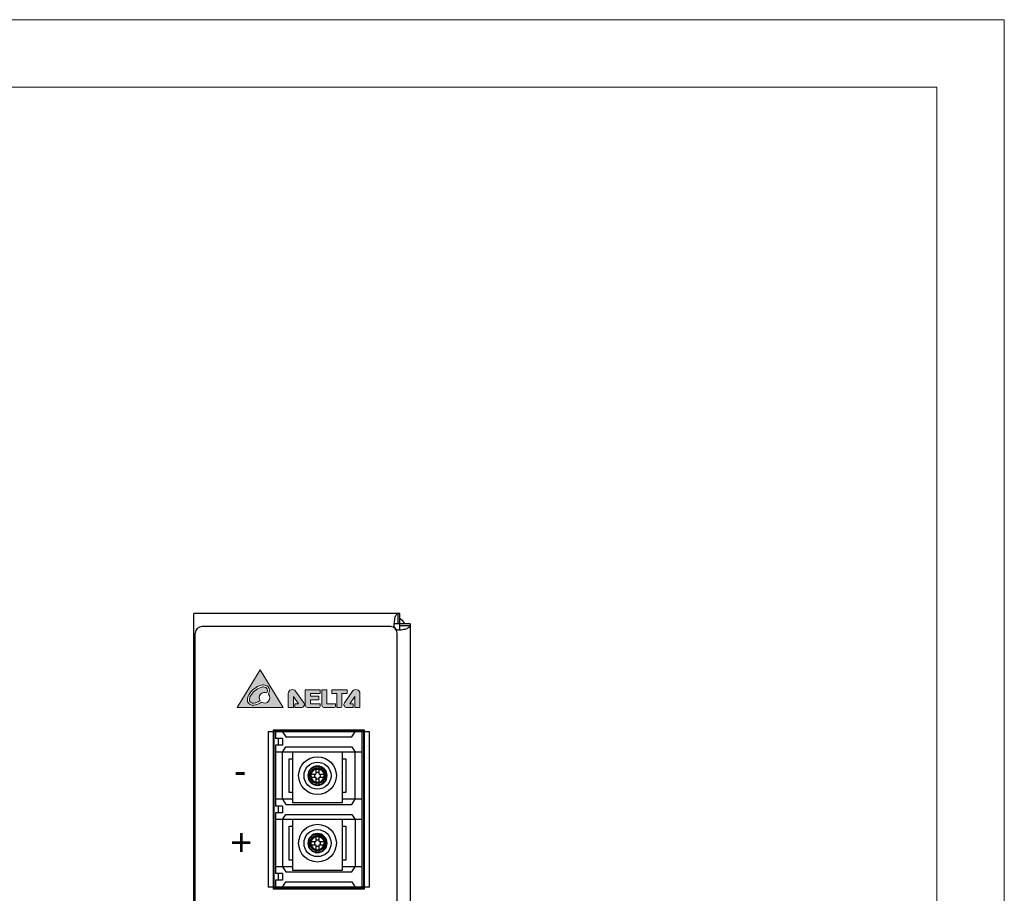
# Model space of a CAD drawing. Header units: millimetres. Extents: x 0 to 420, y 0 to 297.
# Tile 6 of 6: x 274 to 420, y 168 to 297. Entities that reach past the tile are written whole.
import ezdxf

# ---------------------------------------------------------------- set-up
doc = ezdxf.new("R2010")
doc.units = ezdxf.units.MM
doc.layers.get('0').update_dxf_attribs({"linetype": 'CONTINUOUS', "lineweight": 13})
doc.layers.add('Line', color=3, linetype='CONTINUOUS', lineweight=25)
doc.styles.add('arial', font='arial.ttf', dxfattribs={"height": 5})

msp = doc.modelspace()

# ---------------------------------------------------------------- hatches: boundary and pattern name
h = msp.add_hatch(color=256)
edge = h.paths.add_edge_path(flags=16)
edge.add_arc((310.3861808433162, 197.6427471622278), 0.7882109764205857, 357.4529575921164, 442.0094395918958)
edge.add_arc((310.2867592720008, 196.9344792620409), 1.503422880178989, 82.0094395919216, 108.888786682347)
edge.add_arc((310.8020616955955, 195.4284423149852), 3.095177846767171, 108.888786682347, 150.5736105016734)
edge.add_arc((309.4156628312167, 196.2104794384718), 1.503422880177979, 150.5736105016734, 177.4529575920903)
edge.add_arc((308.7011575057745, 196.2422631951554), 0.7882109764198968, 177.4529575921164, 262.0094395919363)
edge.add_arc((308.8005790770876, 196.9505310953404), 1.50342288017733, 262.0094395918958, 288.8887866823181)
edge.add_arc((308.2852766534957, 198.4565680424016), 3.095177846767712, 288.8887866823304, 303.9403117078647)
edge.add_arc((310.454175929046, 196.5516861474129), 0.7960950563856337, 236.3810211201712, 401.3695137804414)
edge.add_arc((309.671675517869, 197.6745309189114), 1.503422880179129, 336.6160173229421, 357.4529575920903)
edge = h.paths.add_edge_path(flags=0)
edge.add_arc((310.3861808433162, 197.6427471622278), 0.4909185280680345, 357.4529575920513, 442.0094395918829)
edge.add_arc((310.2867592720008, 196.9344792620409), 1.20613043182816, 82.00943959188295, 108.8887866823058)
edge.add_arc((310.8020616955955, 195.4284423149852), 2.797885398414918, 108.8887866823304, 150.5736105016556)
edge.add_arc((309.4156628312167, 196.2104794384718), 1.206130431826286, 150.5736105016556, 177.4529575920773)
edge.add_arc((308.7011575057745, 196.2422631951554), 0.4909185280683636, 177.4529575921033, 262.0094395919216)
edge.add_arc((308.8005790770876, 196.9505310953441), 1.206130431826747, 262.0094395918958, 288.8887866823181)
edge.add_arc((308.2852766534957, 198.456568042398), 2.79788539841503, 288.8887866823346, 302.7061557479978)
edge.add_arc((310.454175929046, 196.5516861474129), 0.7960950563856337, 63.7419992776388, 214.3685162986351, ccw=False)
edge.add_arc((309.671675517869, 197.6745309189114), 1.20613043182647, 340.1830411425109, 357.4529575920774)
h.paths.add_polyline_path([(313.1952733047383, 195.1019654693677), (309.8054202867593, 200.7019654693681), (306.3985934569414, 195.1019654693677)])
h = msp.add_hatch(color=256)
edge = h.paths.add_edge_path()
edge.add_arc((316.5252758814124, 197.6865006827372), 0.0303196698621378, 89.9999999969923, 179.9999999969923, ccw=False)
edge.add_line((316.525275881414, 197.7168203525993), (318.6766375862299, 197.7168203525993))
edge.add_arc((318.6766375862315, 197.6865006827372), 0.0303196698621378, 3.0078126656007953e-09, 90.00000000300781, ccw=False)
edge.add_line((318.7069572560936, 197.6865006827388), (318.7069572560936, 197.1942115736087))
edge.add_arc((318.676637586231, 197.1942115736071), 0.0303196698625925, -89.99999999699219, 3.0078126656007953e-09, ccw=False)
edge.add_line((318.6766375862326, 197.1638919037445), (317.2654889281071, 197.1638919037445))
edge.add_line((317.2654889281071, 197.1638919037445), (317.2654889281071, 196.7651901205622))
edge.add_line((317.2654889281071, 196.7651901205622), (318.48151709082, 196.7651901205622))
edge.add_arc((318.4815170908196, 196.7348704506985), 0.0303196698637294, -8.594156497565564e-10, 89.99999999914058, ccw=False)
edge.add_line((318.5118367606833, 196.734870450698), (318.5118367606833, 196.2515121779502))
edge.add_arc((318.4815170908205, 196.2515121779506), 0.0303196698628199, 269.99999999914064, 359.99999999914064, ccw=False)
edge.add_line((318.48151709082, 196.2211925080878), (317.2654889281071, 196.2211925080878))
edge.add_line((317.2654889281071, 196.2211925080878), (317.2654889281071, 195.6503501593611))
edge.add_line((317.2654889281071, 195.6503501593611), (318.6766375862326, 195.6503501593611))
edge.add_arc((318.676637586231, 195.6200304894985), 0.0303196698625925, -3.0078126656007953e-09, 89.9999999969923, ccw=False)
edge.add_line((318.7069572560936, 195.6200304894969), (318.7069572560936, 195.2531866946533))
edge.add_arc((318.5557360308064, 195.2531866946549), 0.151221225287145, 269.999999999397, 359.99999999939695, ccw=False)
edge.add_line((318.5557360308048, 195.1019654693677), (316.8284725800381, 195.1019654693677))
edge.add_arc((316.8284725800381, 195.4354818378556), 0.3335163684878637, 180.0000000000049, 270, ccw=False)
edge.add_line((316.4949562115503, 195.4354818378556), (316.4949562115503, 197.6865006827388))
edge = h.paths.add_edge_path()
edge.add_line((322.6964819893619, 197.6805467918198), (322.6964819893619, 197.1930625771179))
edge.add_arc((322.6661623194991, 197.1930625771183), 0.0303196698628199, 269.99999999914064, 359.99999999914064, ccw=False)
edge.add_line((322.6661623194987, 197.1627429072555), (321.9199692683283, 197.1627429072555))
edge.add_line((321.9199692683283, 197.1627429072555), (321.9199692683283, 195.2531866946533))
edge.add_arc((321.7687480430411, 195.2531866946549), 0.151221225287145, 269.999999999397, 359.99999999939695, ccw=False)
edge.add_line((321.7687480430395, 195.1019654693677), (321.212894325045, 195.1019654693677))
edge.add_arc((321.2128943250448, 195.1322851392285), 0.0303196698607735, 180.0000000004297, 270.0000000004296, ccw=False)
edge.add_line((321.182574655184, 195.1322851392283), (321.182574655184, 197.1627429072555))
edge.add_line((321.182574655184, 197.1627429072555), (320.4275029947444, 197.1627429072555))
edge.add_arc((320.4275029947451, 197.1930625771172), 0.030319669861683, 179.999999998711, 269.999999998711, ccw=False)
edge.add_line((320.3971833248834, 197.1930625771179), (320.3971833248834, 197.6805467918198))
edge.add_arc((320.4275029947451, 197.6805467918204), 0.030319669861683, 90.00000000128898, 180.000000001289, ccw=False)
edge.add_line((320.4275029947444, 197.7108664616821), (322.6661623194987, 197.7108664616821))
edge.add_arc((322.6661623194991, 197.6805467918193), 0.0303196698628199, 8.594156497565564e-10, 90.0000000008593, ccw=False)
edge = h.paths.add_edge_path()
edge.add_line((320.9530364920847, 195.2531866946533), (320.9530364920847, 195.6141810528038))
edge.add_arc((320.9227168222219, 195.6141810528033), 0.0303196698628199, 8.593466e-10, 90.00000000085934)
edge.add_line((320.9227168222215, 195.6445007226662), (319.6871557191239, 195.6445007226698))
edge.add_line((319.6871557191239, 195.6445007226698), (319.6871557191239, 197.684568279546))
edge.add_arc((319.6568360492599, 197.6845682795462), 0.0303196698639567, 359.9999999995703, 449.9999999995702)
edge.add_line((319.6568360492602, 197.7148879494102), (318.9743357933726, 197.7148879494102))
edge.add_arc((318.974335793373, 197.6845682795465), 0.0303196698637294, 90.00000000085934, 180.0000000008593)
edge.add_line((318.9440161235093, 197.684568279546), (318.9440161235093, 195.4143414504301))
edge.add_arc((319.2563921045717, 195.4143414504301), 0.3123759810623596, 180, 270)
edge.add_line((319.2563921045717, 195.1019654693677), (320.8018152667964, 195.1019654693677))
edge.add_arc((320.8018152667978, 195.2531866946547), 0.1512212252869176, 269.9999999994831, 359.9999999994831)
edge = h.paths.add_edge_path()
edge.add_line((323.5961984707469, 195.6140765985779), (323.5961984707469, 195.1322851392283))
edge.add_arc((323.565878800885, 195.1322851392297), 0.0303196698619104, 269.999999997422, 359.999999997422, ccw=False)
edge.add_line((323.5658788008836, 195.1019654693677), (322.6466769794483, 195.1019654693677))
edge.add_arc((322.646676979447, 195.5442422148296), 0.4422767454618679, 144.7268804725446, 270.0000000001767, ccw=False)
edge.add_line((322.285598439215, 195.799645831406), (323.4988043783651, 197.5148236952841))
edge.add_arc((323.9856072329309, 197.1704908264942), 0.5962735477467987, 0, 144.7268804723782, ccw=False)
edge.add_line((324.5818807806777, 197.1704908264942), (324.5818807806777, 195.1322851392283))
edge.add_arc((324.5515611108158, 195.1322851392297), 0.0303196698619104, 269.999999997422, 359.999999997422, ccw=False)
edge.add_line((324.5515611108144, 195.1019654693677), (323.8555862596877, 195.1019654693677))
edge.add_arc((323.8555862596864, 195.1322851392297), 0.0303196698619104, 180.0000000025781, 270.000000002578, ccw=False)
edge.add_line((323.8252665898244, 195.1322851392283), (323.8252665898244, 196.7149476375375))
edge.add_line((323.8252665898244, 196.7149476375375), (323.0808735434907, 195.6443962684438))
edge.add_line((323.0808735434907, 195.6443962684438), (323.5658788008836, 195.6443962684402))
edge.add_arc((323.5658788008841, 195.6140765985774), 0.0303196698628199, 8.594156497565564e-10, 90.0000000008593, ccw=False)
edge = h.paths.add_edge_path()
edge.add_line((314.9643100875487, 195.6140765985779), (314.9643100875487, 195.1322851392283))
edge.add_arc((314.9946297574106, 195.1322851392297), 0.0303196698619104, 180.000000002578, 270.000000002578)
edge.add_line((314.994629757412, 195.1019654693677), (315.9138315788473, 195.1019654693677))
edge.add_arc((315.9138315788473, 195.5442422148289), 0.4422767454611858, 270, 395.2731195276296)
edge.add_line((316.274910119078, 195.799645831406), (315.0617041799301, 197.5148236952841))
edge.add_arc((314.5749013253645, 197.1704908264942), 0.5962735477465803, 35.27311952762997, 180.0000000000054)
edge.add_line((313.9786277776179, 197.1704908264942), (313.9786277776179, 195.1322851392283))
edge.add_arc((314.0089474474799, 195.1322851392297), 0.0303196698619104, 180.000000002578, 270.000000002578)
edge.add_line((314.0089474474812, 195.1019654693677), (314.7049222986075, 195.1019654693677))
edge.add_arc((314.7049222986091, 195.1322851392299), 0.0303196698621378, 269.9999999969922, 359.9999999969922)
edge.add_line((314.7352419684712, 195.1322851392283), (314.7352419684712, 196.7149476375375))
edge.add_line((314.7352419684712, 196.7149476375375), (315.4796350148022, 195.6443962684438))
edge.add_line((315.4796350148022, 195.6443962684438), (314.994629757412, 195.6443962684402))
edge.add_arc((314.9946297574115, 195.6140765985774), 0.0303196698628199, 89.99999999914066, 179.9999999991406)
edge = h.paths.add_edge_path(flags=16)
edge.add_spline(control_points=[(314.0102774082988, 195.1036367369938), (314.0102774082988, 195.1036367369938), (314.7036967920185, 195.1036367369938), (314.7036967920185, 195.1036367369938)], knot_values=[13, 13, 13, 13, 14, 14, 14, 14], degree=3, periodic=0)

# ---------------------------------------------------------------- linework, layer by layer
at = {"ltscale": 5}
for points in [[(0, 0), (420, -2.49e-14), (420, 297), (0, 297)], [(10, 10), (410, 9.999999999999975), (410, 287), (10, 287)]]:
    msp.add_lwpolyline(points, close=True, dxfattribs=at)
msp.add_lwpolyline([(306.3985934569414, 195.1019654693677), (313.1952733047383, 195.1019654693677), (309.8054202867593, 200.7019654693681)], close=True)
for points in [[(314.9643100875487, 195.6140765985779), (314.9643100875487, 195.1322851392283, 0.4142135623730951), (314.994629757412, 195.1019654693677), (315.9138315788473, 195.1019654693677, 0.6084466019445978), (316.274910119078, 195.799645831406), (315.0617041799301, 197.5148236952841, 0.7313995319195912), (313.9786277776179, 197.1704908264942), (313.9786277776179, 195.1322851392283, 0.4142135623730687), (314.0089474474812, 195.1019654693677), (314.7049222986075, 195.1019654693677, 0.4142135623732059), (314.7352419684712, 195.1322851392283), (314.7352419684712, 196.7149476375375), (315.4796350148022, 195.6443962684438), (314.994629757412, 195.6443962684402, 0.414213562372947)], [(316.4949562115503, 197.6865006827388, -0.4142135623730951), (316.525275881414, 197.7168203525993), (318.6766375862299, 197.7168203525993, -0.4142135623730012), (318.7069572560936, 197.6865006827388), (318.7069572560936, 197.1942115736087, -0.4142135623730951), (318.6766375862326, 197.1638919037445), (317.2654889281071, 197.1638919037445), (317.2654889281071, 196.7651901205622), (318.48151709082, 196.7651901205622, -0.4142135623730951), (318.5118367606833, 196.734870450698), (318.5118367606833, 196.2515121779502, -0.4142135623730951), (318.48151709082, 196.2211925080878), (317.2654889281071, 196.2211925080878), (317.2654889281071, 195.6503501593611), (318.6766375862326, 195.6503501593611, -0.414213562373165), (318.7069572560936, 195.6200304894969), (318.7069572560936, 195.2531866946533, -0.4142135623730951), (318.5557360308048, 195.1019654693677), (316.8284725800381, 195.1019654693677, -0.4142135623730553), (316.4949562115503, 195.4354818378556)], [(320.9530364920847, 195.2531866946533), (320.9530364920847, 195.6141810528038, 0.4142135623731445), (320.9227168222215, 195.6445007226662), (319.6871557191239, 195.6445007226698), (319.6871557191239, 197.684568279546, 0.4142135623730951), (319.6568360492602, 197.7148879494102), (318.9743357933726, 197.7148879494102, 0.4142135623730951), (318.9440161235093, 197.684568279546), (318.9440161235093, 195.4143414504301, 0.4142135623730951), (319.2563921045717, 195.1019654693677), (320.8018152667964, 195.1019654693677, 0.4142135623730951)], [(322.6964819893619, 197.6805467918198), (322.6964819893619, 197.1930625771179, -0.4142135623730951), (322.6661623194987, 197.1627429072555), (321.9199692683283, 197.1627429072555), (321.9199692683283, 195.2531866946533, -0.4142135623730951), (321.7687480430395, 195.1019654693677), (321.212894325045, 195.1019654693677, -0.4142135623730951), (321.182574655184, 195.1322851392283), (321.182574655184, 197.1627429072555), (320.4275029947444, 197.1627429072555, -0.4142135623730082), (320.3971833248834, 197.1930625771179), (320.3971833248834, 197.6805467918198, -0.4142135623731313), (320.4275029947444, 197.7108664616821), (322.6661623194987, 197.7108664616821, -0.4142135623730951)], [(323.5961984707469, 195.6140765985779), (323.5961984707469, 195.1322851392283, -0.4142135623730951), (323.5658788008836, 195.1019654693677), (322.6466769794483, 195.1019654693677, -0.6084466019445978), (322.285598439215, 195.799645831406), (323.4988043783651, 197.5148236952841, -0.7313995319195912), (324.5818807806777, 197.1704908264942), (324.5818807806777, 195.1322851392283, -0.4142135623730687), (324.5515611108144, 195.1019654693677), (323.8555862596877, 195.1019654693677, -0.4142135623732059), (323.8252665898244, 195.1322851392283), (323.8252665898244, 196.7149476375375), (323.0808735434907, 195.6443962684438), (323.5658788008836, 195.6443962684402, -0.414213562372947)]]:
    msp.add_lwpolyline(points, format="xyb", close=True)
for centre, radius, start, end in [((310.802061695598, 195.4284423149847), 3.095177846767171, 108.8887866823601, 150.5736105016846), ((310.2867592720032, 196.9344792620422), 1.503422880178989, 82.00943959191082, 108.8887866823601), ((310.3861808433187, 197.6427471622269), 0.7882109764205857, 357.4529575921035, 82.00943959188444), ((309.4156628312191, 196.2104794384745), 1.503422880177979, 150.5736105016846, 177.4529575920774), ((310.802061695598, 195.4284423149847), 2.797885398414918, 108.8887866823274, 150.5736105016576), ((310.4541759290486, 196.5516861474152), 0.7960950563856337, 63.74199927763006, 214.3685162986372), ((310.2867592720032, 196.93447926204), 1.20613043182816, 82.00943959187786, 108.8887866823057), ((310.4541759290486, 196.5516861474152), 0.7960950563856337, 236.3810211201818, 41.36951378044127), ((310.3861808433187, 197.6427471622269), 0.4909185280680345, 357.4529575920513, 82.00943959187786), ((309.6716755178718, 197.6745309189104), 1.20613043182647, 340.1830411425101, 357.4529575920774), ((309.6716755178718, 197.6745309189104), 1.503422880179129, 336.6160173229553, 357.4529575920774), ((308.7011575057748, 196.2422631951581), 0.7882109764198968, 177.4529575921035, 262.0094395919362), ((308.7011575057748, 196.2422631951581), 0.4909185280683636, 177.4529575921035, 262.0094395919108), ((309.4156628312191, 196.2104794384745), 1.206130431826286, 150.5736105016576, 177.4529575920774), ((308.8005790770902, 196.9505310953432), 1.50342288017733, 262.0094395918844, 288.8887866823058), ((308.8005790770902, 196.9505310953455), 1.206130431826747, 262.0094395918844, 288.8887866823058), ((308.2852766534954, 198.4565680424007), 2.79788539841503, 288.8887866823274, 302.7061557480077), ((308.2852766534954, 198.4565680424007), 3.095177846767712, 288.8887866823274, 303.9403117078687)]:
    msp.add_arc(centre, radius, start, end)
msp.add_open_spline([(314.0102774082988, 195.1036367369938), (314.0102774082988, 195.1036367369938), (314.7036967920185, 195.1036367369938), (314.7036967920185, 195.1036367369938)], degree=3)
at = {"layer": 'Line', "color": 7}
for p, q in [((300.0000000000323, 161), (300.0000000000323, 209)), ((330.5000000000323, 209), (300.0000000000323, 209)), ((330.1893398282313, 209), (330.1893398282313, 207.5)), ((330.5000000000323, 206.6109311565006), (330.5000000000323, 209)), ((329.1000000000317, 207.1000000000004), (301.2000000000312, 207.1000000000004)), ((332.0000000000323, 207.5), (329.6109311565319, 207.5)), ((332.0000000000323, 207.1893398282), (330.5000000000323, 207.1893398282)), ((332.0000000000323, 207.5), (332.0000000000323, 89.50000000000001)), ((300.2000000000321, 90.90000000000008), (300.2000000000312, 206.1000000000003)), ((330.1000000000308, 90.90000000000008), (330.1000000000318, 206.1000000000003)), ((311.0000000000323, 191.5), (311.0000000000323, 168.5)), ((326.0000000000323, 191.5), (311.0000000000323, 191.5)), ((311.8000000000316, 168.1999999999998), (311.8000000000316, 191.8000000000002)), ((311.8000000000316, 191.8000000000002), (325.2000000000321, 191.8000000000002)), ((311.900000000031, 168.4000000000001), (311.9000000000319, 191.6000000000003)), ((312.0000000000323, 191.6999999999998), (325.0000000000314, 191.7000000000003)), ((312.1000000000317, 191.5), (312.1000000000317, 190.5)), ((324.9000000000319, 191.5), (312.1000000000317, 191.5)), ((312.5000000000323, 191.5), (312.5000000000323, 191.8000000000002)), ((313.1000000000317, 191.5), (313.6000000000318, 190.75)), ((319.5000000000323, 191.8000000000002), (319.5000000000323, 191.5)), ((323.4000000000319, 190.75), (323.9000000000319, 191.5)), ((324.9000000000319, 168.1999999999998), (324.9000000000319, 191.8000000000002)), ((325.1000000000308, 191.6000000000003), (325.1000000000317, 168.3999999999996)), ((325.2000000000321, 191.8000000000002), (325.2000000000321, 168.1999999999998)), ((326.0000000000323, 168.5), (326.0000000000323, 191.5)), ((313.1000000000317, 190.5), (312.1000000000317, 190.5)), ((312.5000000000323, 189.5), (312.5000000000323, 190.5)), ((313.1000000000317, 190.5), (313.1000000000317, 189.5)), ((313.6000000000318, 190.75), (323.4000000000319, 190.75)), ((312.1000000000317, 189.5), (312.1000000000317, 180.5)), ((313.1000000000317, 189.5), (312.1000000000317, 189.5)), ((324.9000000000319, 188.5), (312.1000000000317, 188.5)), ((313.1000000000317, 188.5), (313.6000000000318, 189.25)), ((313.1000000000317, 181.5), (313.1000000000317, 188.5)), ((313.6000000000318, 189.25), (323.4000000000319, 189.25)), ((314.6000000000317, 188.5), (314.6000000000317, 181)), ((322.0000000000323, 181), (322.0000000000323, 188.5)), ((323.4000000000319, 189.25), (323.9000000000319, 188.5)), ((323.9000000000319, 181.5), (323.9000000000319, 188.5)), ((314.1000000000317, 182.5), (314.1000000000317, 187.5)), ((314.1000000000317, 187.5), (314.6000000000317, 187.5)), ((322.0000000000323, 187.5), (322.5000000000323, 187.5)), ((322.5000000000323, 187.5), (322.5000000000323, 182.5)), ((316.9579234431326, 185.2412999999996), (318.0587000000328, 185.2412999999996)), ((317.8504522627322, 185.2412999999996), (317.8504522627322, 184.7587000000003)), ((318.0587000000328, 186.3420765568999), (318.0587000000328, 185.2412999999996)), ((318.5413000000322, 185.4495477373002), (318.0587000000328, 185.4495477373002)), ((318.5413000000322, 185.2412999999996), (318.5413000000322, 186.3420765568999)), ((318.5413000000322, 185.2412999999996), (319.6420765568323, 185.2412999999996)), ((318.7495477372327, 184.7587000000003), (318.7495477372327, 185.2412999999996)), ((316.9579234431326, 184.7587000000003), (318.0587000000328, 184.7587000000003)), ((318.0587000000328, 184.7587000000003), (318.0587000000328, 183.6579234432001)), ((318.0587000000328, 184.5504522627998), (318.5413000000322, 184.5504522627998)), ((318.5413000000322, 183.6579234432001), (318.5413000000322, 184.7587000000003)), ((318.5413000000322, 184.7587000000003), (319.6420765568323, 184.7587000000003)), ((314.6000000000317, 182.5), (314.1000000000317, 182.5)), ((322.5000000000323, 182.5), (322.0000000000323, 182.5)), ((314.6000000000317, 181.5), (312.1000000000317, 181.5)), ((313.1000000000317, 181.5), (313.6000000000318, 180.75)), ((314.6000000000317, 181), (322.0000000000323, 181)), ((324.9000000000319, 181.5), (322.0000000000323, 181.5)), ((323.4000000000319, 180.75), (323.9000000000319, 181.5)), ((313.1000000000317, 180.5), (312.1000000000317, 180.5)), ((312.1000000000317, 179.5), (312.1000000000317, 170.5)), ((313.1000000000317, 179.5), (312.1000000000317, 179.5)), ((312.5000000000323, 179.5), (312.5000000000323, 180.5)), ((313.1000000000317, 180.5), (313.1000000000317, 179.5)), ((313.6000000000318, 180.75), (323.4000000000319, 180.75)), ((324.9000000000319, 178.5), (312.1000000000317, 178.5)), ((313.1000000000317, 178.5), (313.6000000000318, 179.25)), ((313.1000000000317, 178.5), (313.1000000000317, 171.5)), ((313.6000000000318, 179.25), (323.4000000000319, 179.25)), ((314.6000000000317, 178.5), (314.6000000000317, 171)), ((322.0000000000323, 171), (322.0000000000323, 178.5)), ((323.4000000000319, 179.25), (323.9000000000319, 178.5)), ((323.9000000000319, 178.5), (323.9000000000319, 171.5)), ((314.1000000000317, 172.5), (314.1000000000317, 177.5)), ((314.1000000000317, 177.5), (314.6000000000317, 177.5)), ((322.0000000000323, 177.5), (322.5000000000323, 177.5)), ((322.5000000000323, 177.5), (322.5000000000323, 172.5)), ((316.9579234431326, 175.2412999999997), (318.0587000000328, 175.2412999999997)), ((317.8504522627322, 175.2412999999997), (317.8504522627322, 174.7587000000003)), ((318.0587000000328, 176.3420765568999), (318.0587000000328, 175.2412999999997)), ((318.5413000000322, 175.4495477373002), (318.0587000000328, 175.4495477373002)), ((318.5413000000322, 175.2412999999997), (318.5413000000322, 176.3420765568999)), ((318.5413000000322, 175.2412999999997), (319.6420765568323, 175.2412999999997)), ((318.7495477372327, 174.7587000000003), (318.7495477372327, 175.2412999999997)), ((316.9579234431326, 174.7587000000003), (318.0587000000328, 174.7587000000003)), ((318.0587000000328, 174.7587000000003), (318.0587000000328, 173.6579234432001)), ((318.0587000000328, 174.5504522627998), (318.5413000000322, 174.5504522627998)), ((318.5413000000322, 173.6579234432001), (318.5413000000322, 174.7587000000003)), ((318.5413000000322, 174.7587000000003), (319.6420765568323, 174.7587000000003)), ((314.6000000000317, 172.5), (314.1000000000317, 172.5)), ((322.5000000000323, 172.5), (322.0000000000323, 172.5)), ((314.6000000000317, 171.5), (312.1000000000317, 171.5)), ((313.1000000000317, 171.5), (313.6000000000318, 170.75)), ((313.6000000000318, 170.75), (323.4000000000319, 170.75)), ((314.6000000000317, 171), (322.0000000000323, 171)), ((324.9000000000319, 171.5), (322.0000000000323, 171.5)), ((323.4000000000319, 170.75), (323.9000000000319, 171.5)), ((313.1000000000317, 170.5), (312.1000000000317, 170.5)), ((312.1000000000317, 169.5), (312.1000000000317, 168.5)), ((313.1000000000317, 169.5), (312.1000000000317, 169.5)), ((312.5000000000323, 169.5), (312.5000000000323, 170.5)), ((313.1000000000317, 170.5), (313.1000000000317, 169.5)), ((313.1000000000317, 168.5), (313.6000000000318, 169.25)), ((313.6000000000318, 169.25), (323.4000000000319, 169.25)), ((323.4000000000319, 169.25), (323.9000000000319, 168.5)), ((326.0000000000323, 168.5), (311.0000000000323, 168.5)), ((325.2000000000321, 168.1999999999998), (311.8000000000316, 168.1999999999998)), ((325.0000000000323, 168.3000000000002), (312.0000000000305, 168.3000000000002)), ((324.9000000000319, 168.5), (312.1000000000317, 168.5)), ((312.5000000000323, 168.1999999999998), (312.5000000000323, 168.5)), ((319.5000000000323, 168.5), (319.5000000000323, 168.1999999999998))]:
    msp.add_line(p, q, dxfattribs=at)
for centre, radius in [((318.3000000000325, 184.9999999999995), 2.794), ((318.3000000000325, 184.9999999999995), 2), ((318.3000000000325, 184.9999999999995), 1.151963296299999), ((318.3000000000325, 174.9999999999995), 2.794), ((318.3000000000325, 174.9999999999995), 2), ((318.3000000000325, 174.9999999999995), 1.151963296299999)]:
    msp.add_circle(centre, radius, dxfattribs=at)
for centre, radius, start, end in [((301.2000000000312, 206.1000000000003), 1, 90, 180), ((329.1000000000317, 206.1000000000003), 1, 0, 90), ((330.3446699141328, 207.3446699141), 0.75, 168.0471441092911, 281.9528558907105), ((329.5000000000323, 206.4999999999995), 2, 30.00000000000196, 60.00000000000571), ((312.0000000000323, 191.6000000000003), 0.1, 90, 180), ((325.0000000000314, 191.6000000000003), 0.1, 0, 90), ((318.3000000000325, 184.9999999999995), 1.4224, 0, 180), ((318.3000000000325, 184.9999999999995), 1.0044561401, 90, 0), ((318.3000000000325, 184.9999999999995), 1.4224, 180, 0), ((318.3000000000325, 184.9999999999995), 1.3499367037, 180, 0), ((318.3000000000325, 184.9999999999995), 0.9824590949, 180.0000000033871, 359.9999999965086), ((318.3000000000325, 174.9999999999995), 1.4224, 0, 180), ((318.3000000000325, 174.9999999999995), 1.4224, 180, 0), ((318.3000000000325, 174.9999999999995), 1.3499367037, 180, 0), ((318.3000000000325, 174.9999999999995), 1.0044561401, 90, 0), ((318.3000000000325, 174.9999999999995), 0.9824590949, 180.0000000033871, 359.9999999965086), ((312.0000000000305, 168.4000000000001), 0.1, 180, 270), ((325.0000000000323, 168.3999999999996), 0.1, 270, 0)]:
    msp.add_arc(centre, radius, start, end, dxfattribs=at)
for points, knots in [([(329.8143398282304, 208.5606601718), (329.7706600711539, 208.4636281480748), (329.7048943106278, 208.2426685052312), (329.6440196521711, 207.8863186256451), (329.6198400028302, 207.6322078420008), (329.6109311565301, 207.4999999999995)], [0, 0, 0, 0, 0.3192306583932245, 0.6866464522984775, 1.08416944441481, 1.08416944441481, 1.08416944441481, 1.08416944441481]), ([(330.1893398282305, 209), (330.1443219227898, 209), (330.0378623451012, 208.9446974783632), (329.9214890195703, 208.7807669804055), (329.8511657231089, 208.6424667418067), (329.8143398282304, 208.5606601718)], [0, 0, 0, 0, 0.135053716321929, 0.3302159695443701, 0.5993556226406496, 0.5993556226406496, 0.5993556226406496, 0.5993556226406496]), ([(332.0000000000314, 207.1893398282), (332.0000000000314, 207.1443219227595), (331.9446974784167, 207.0378623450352), (331.780766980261, 206.9214890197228), (331.6424667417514, 206.8511657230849), (331.5606601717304, 206.8143398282)], [0, 0, 0, 0, 0.1350537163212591, 0.3302159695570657, 0.5993556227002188, 0.5993556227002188, 0.5993556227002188, 0.5993556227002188]), ([(330.5000000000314, 206.6109311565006), (330.6322078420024, 206.6198400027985), (330.8863186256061, 206.6440196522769), (331.2426685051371, 206.7048943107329), (331.4636281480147, 206.7706600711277), (331.5606601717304, 206.8143398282)], [0, 0, 0, 0, 0.3975229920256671, 0.7649387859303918, 1.084169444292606, 1.084169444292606, 1.084169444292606, 1.084169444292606]), ([(318.3000000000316, 186.3499367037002), (318.2241957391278, 186.3497946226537), (318.0703492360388, 186.3359548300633), (317.844562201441, 186.2733283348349), (317.6292828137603, 186.1703852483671), (317.4327160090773, 186.0303771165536), (317.2626560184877, 185.8589778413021), (317.1247865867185, 185.6622803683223), (317.0242107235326, 185.4483751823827), (316.9635415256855, 185.2255719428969), (316.9501933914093, 185.0743298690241), (316.9500632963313, 185)], [0, 0, 0, 0, 0.2274131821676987, 0.4605211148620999, 0.6993601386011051, 0.9396324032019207, 1.180993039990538, 1.420210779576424, 1.656763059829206, 1.886537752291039, 2.109527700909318, 2.109527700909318, 2.109527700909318, 2.109527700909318]), ([(316.9579234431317, 185.2412999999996), (316.9572617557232, 185.2145035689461), (316.9561457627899, 185.1608942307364), (316.9551495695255, 185.0804581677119), (316.9549270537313, 185.0268211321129), (316.9549270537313, 185)], [0, 0, 0, 0, 0.0804137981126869, 0.1608607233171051, 0.241324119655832, 0.241324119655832, 0.241324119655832, 0.241324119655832]), ([(317.3175409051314, 185), (317.3176780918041, 185.0541593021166), (317.3277701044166, 185.1648629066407), (317.3737368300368, 185.3280342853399), (317.4496269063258, 185.4848816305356), (317.5528626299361, 185.6287789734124), (317.6789575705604, 185.7536453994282), (317.8229707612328, 185.8549056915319), (317.9785466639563, 185.9285889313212), (318.1389461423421, 185.9727072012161), (318.2472187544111, 185.9823380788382), (318.3000000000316, 185.9824590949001)], [0, 0, 0, 0, 0.1624784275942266, 0.3313770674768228, 0.5059084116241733, 0.6825502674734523, 0.8601419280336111, 1.035792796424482, 1.208201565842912, 1.373994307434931, 1.532338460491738, 1.532338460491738, 1.532338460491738, 1.532338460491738]), ([(318.3000000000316, 185.9824590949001), (318.2458406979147, 185.9823219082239), (318.13513709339, 185.9722298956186), (317.9719657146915, 185.9262631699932), (317.8151183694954, 185.8503730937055), (317.6712210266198, 185.7471373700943), (317.5463546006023, 185.6210424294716), (317.4450943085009, 185.4770292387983), (317.3714110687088, 185.3214533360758), (317.3272927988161, 185.1610538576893), (317.3176619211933, 185.0527812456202), (317.3175409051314, 185)], [0, 0, 0, 0, 0.1624784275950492, 0.3313770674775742, 0.5059084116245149, 0.6825502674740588, 0.8601419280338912, 1.03579279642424, 1.208201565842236, 1.373994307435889, 1.532338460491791, 1.532338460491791, 1.532338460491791, 1.532338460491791]), ([(318.3000000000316, 186.3450632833), (318.2731789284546, 186.3450632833), (318.2195419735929, 186.3448422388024), (318.139105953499, 186.3438480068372), (318.08549646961, 186.3427381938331), (318.0587000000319, 186.3420765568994)], [0, 0, 0, 0, 0.0804632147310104, 0.1609100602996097, 0.2413239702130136, 0.2413239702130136, 0.2413239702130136, 0.2413239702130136]), ([(319.6499367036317, 185), (319.6497946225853, 185.0758042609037), (319.6359548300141, 185.2296507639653), (319.5733283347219, 185.4554377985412), (319.4703852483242, 185.6707171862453), (319.3303771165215, 185.8672839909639), (319.1589778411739, 186.0373439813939), (318.9622803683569, 186.1752134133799), (318.7483751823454, 186.275789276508), (318.5255719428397, 186.3364584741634), (318.3743298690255, 186.3498066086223), (318.3000000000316, 186.3499367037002)], [0, 0, 0, 0, 0.2274131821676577, 0.4605211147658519, 0.6993601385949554, 0.9396324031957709, 1.180993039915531, 1.420210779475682, 1.656763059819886, 1.886537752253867, 2.109527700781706, 2.109527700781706, 2.109527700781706, 2.109527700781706]), ([(318.3000000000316, 186.3499367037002), (318.3744169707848, 186.3497482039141), (318.5265279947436, 186.3358813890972), (318.750731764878, 186.272721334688), (318.9662460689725, 186.1684454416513), (319.163966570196, 186.0265955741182), (319.335537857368, 185.8533362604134), (319.4746734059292, 185.6554565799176), (319.5759170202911, 185.4416892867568), (319.6365372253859, 185.2212942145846), (319.649770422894, 185.0725234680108), (319.6499367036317, 185)], [0, 0, 0, 0, 0.2232516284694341, 0.4553248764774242, 0.6951376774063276, 0.9378504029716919, 1.181868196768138, 1.423219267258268, 1.660115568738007, 1.887921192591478, 2.105492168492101, 2.105492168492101, 2.105492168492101, 2.105492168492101]), ([(318.5413000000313, 186.3420765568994), (318.5145035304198, 186.3427381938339), (318.4608940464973, 186.3438480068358), (318.3804580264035, 186.3448422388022), (318.3268210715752, 186.3450632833), (318.3000000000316, 186.3450632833)], [0, 0, 0, 0, 0.080413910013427, 0.1608607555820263, 0.2413239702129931, 0.2413239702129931, 0.2413239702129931, 0.2413239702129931]), ([(318.3000000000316, 186.0044561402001), (318.3312516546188, 186.0044561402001), (318.3934337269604, 186.0015517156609), (318.4853061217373, 185.9886488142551), (318.5745262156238, 185.9676421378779), (318.6605573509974, 185.9389575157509), (318.7434919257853, 185.9027590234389), (318.8235225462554, 185.8588790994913), (318.8996662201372, 185.8075667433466), (318.9702385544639, 185.7499495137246), (319.0342938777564, 185.687286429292), (319.0923755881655, 185.6194677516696), (319.1455236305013, 185.5448980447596), (319.1935707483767, 185.4622462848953), (319.2346734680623, 185.3723794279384), (319.2668007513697, 185.2783791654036), (319.2889968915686, 185.1838406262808), (319.3018317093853, 185.0910693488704), (319.304231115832, 185.0298979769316), (319.304231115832, 185)], [0, 0, 0, 0, 0.0937549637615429, 0.1864283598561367, 0.2779469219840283, 0.3683486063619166, 0.4581239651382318, 0.5490564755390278, 0.641787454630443, 0.7331894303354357, 0.821995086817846, 0.9102647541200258, 1.000717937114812, 1.096340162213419, 1.196638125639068, 1.296686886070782, 1.393855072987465, 1.487528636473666, 1.577222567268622, 1.577222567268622, 1.577222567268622, 1.577222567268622]), ([(318.3000000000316, 185.9824590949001), (318.3541593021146, 185.982321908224), (318.4648629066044, 185.972229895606), (318.6280342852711, 185.9262631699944), (318.7848816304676, 185.8503730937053), (318.9287789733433, 185.7471373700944), (319.0536453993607, 185.6210424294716), (319.1549056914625, 185.4770292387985), (319.2285889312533, 185.3214533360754), (319.2727072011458, 185.1610538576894), (319.2823380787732, 185.0527812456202), (319.2824590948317, 185)], [0, 0, 0, 0, 0.1624784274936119, 0.3313770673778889, 0.5059084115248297, 0.6825502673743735, 0.860141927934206, 1.035792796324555, 1.208201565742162, 1.373994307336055, 1.532338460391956, 1.532338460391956, 1.532338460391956, 1.532338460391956]), ([(319.6450729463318, 185), (319.6450729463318, 185.026821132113), (319.6448504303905, 185.0804581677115), (319.6438542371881, 185.1608942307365), (319.6427382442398, 185.2145035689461), (319.6420765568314, 185.2412999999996)], [0, 0, 0, 0, 0.0804633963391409, 0.1609103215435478, 0.2413241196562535, 0.2413241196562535, 0.2413241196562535, 0.2413241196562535]), ([(316.9549270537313, 185), (316.9549270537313, 184.9731788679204), (316.9551495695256, 184.9195418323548), (316.9561457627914, 184.8391057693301), (316.9572617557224, 184.7854964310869), (316.9579234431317, 184.7586999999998)], [0, 0, 0, 0, 0.0804633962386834, 0.1609103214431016, 0.241324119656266, 0.241324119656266, 0.241324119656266, 0.241324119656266]), ([(319.6420765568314, 184.7586999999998), (319.6427382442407, 184.7854964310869), (319.6438542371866, 184.83910576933), (319.6448504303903, 184.9195418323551), (319.6450729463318, 184.9731788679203), (319.6450729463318, 185)], [0, 0, 0, 0, 0.0804137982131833, 0.1608607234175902, 0.2413241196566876, 0.2413241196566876, 0.2413241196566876, 0.2413241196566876]), ([(318.0587000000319, 183.6579234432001), (318.112303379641, 183.6565999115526), (318.2195558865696, 183.6548131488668), (318.3804441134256, 183.6548131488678), (318.4876966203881, 183.6565999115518), (318.5413000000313, 183.6579234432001)], [0, 0, 0, 0, 0.1608591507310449, 0.3217849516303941, 0.4826441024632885, 0.4826441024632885, 0.4826441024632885, 0.4826441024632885]), ([(318.3000000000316, 176.3499367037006), (318.2241957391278, 176.3497946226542), (318.0703492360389, 176.3359548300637), (317.8445622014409, 176.2733283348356), (317.6292828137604, 176.1703852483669), (317.4327160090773, 176.0303771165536), (317.2626560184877, 175.8589778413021), (317.1247865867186, 175.6622803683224), (317.0242107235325, 175.448375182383), (316.9635415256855, 175.2255719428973), (316.9501933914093, 175.0743298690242), (316.9500632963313, 175)], [0, 0, 0, 0, 0.2274131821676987, 0.4605211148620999, 0.6993601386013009, 0.9396324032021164, 1.180993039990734, 1.42021077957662, 1.65676305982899, 1.886537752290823, 2.109527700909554, 2.109527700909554, 2.109527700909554, 2.109527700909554]), ([(316.9579234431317, 175.2412999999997), (316.9572617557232, 175.2145035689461), (316.9561457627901, 175.1608942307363), (316.9551495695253, 175.0804581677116), (316.9549270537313, 175.0268211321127), (316.9549270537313, 175)], [0, 0, 0, 0, 0.0804137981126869, 0.1608607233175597, 0.2413241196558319, 0.2413241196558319, 0.2413241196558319, 0.2413241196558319]), ([(316.9549270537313, 175), (316.9549270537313, 174.9731788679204), (316.9551495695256, 174.9195418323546), (316.9561457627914, 174.8391057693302), (316.9572617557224, 174.785496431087), (316.9579234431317, 174.7587000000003)], [0, 0, 0, 0, 0.0804633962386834, 0.1609103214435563, 0.2413241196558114, 0.2413241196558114, 0.2413241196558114, 0.2413241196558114]), ([(317.3175409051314, 175), (317.3176780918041, 175.0541593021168), (317.3277701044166, 175.1648629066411), (317.3737368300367, 175.3280342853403), (317.4496269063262, 175.4848816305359), (317.5528626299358, 175.6287789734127), (317.6789575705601, 175.7536453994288), (317.8229707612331, 175.8549056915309), (317.9785466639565, 175.9285889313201), (318.1389461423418, 175.9727072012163), (318.2472187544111, 175.9823380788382), (318.3000000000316, 175.9824590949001)], [0, 0, 0, 0, 0.1624784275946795, 0.3313770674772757, 0.5059084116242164, 0.6825502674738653, 0.8601419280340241, 1.035792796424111, 1.208201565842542, 1.373994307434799, 1.532338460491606, 1.532338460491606, 1.532338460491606, 1.532338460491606]), ([(318.3000000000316, 175.9824590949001), (318.2458406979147, 175.9823219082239), (318.13513709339, 175.9722298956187), (317.9719657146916, 175.926263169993), (317.8151183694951, 175.8503730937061), (317.6712210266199, 175.7471373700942), (317.5463546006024, 175.6210424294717), (317.4450943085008, 175.4770292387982), (317.371411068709, 175.321453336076), (317.3272927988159, 175.1610538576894), (317.3176619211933, 175.0527812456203), (317.3175409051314, 175)], [0, 0, 0, 0, 0.1624784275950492, 0.3313770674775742, 0.5059084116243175, 0.6825502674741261, 0.8601419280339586, 1.035792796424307, 1.208201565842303, 1.373994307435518, 1.532338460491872, 1.532338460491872, 1.532338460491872, 1.532338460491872]), ([(318.3000000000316, 176.3450632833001), (318.2731789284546, 176.3450632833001), (318.2195419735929, 176.3448422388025), (318.139105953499, 176.3438480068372), (318.08549646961, 176.3427381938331), (318.0587000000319, 176.3420765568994)], [0, 0, 0, 0, 0.0804632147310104, 0.1609100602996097, 0.2413239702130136, 0.2413239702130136, 0.2413239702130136, 0.2413239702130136]), ([(319.6499367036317, 175), (319.6497946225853, 175.0758042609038), (319.6359548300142, 175.2296507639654), (319.5733283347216, 175.4554377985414), (319.4703852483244, 175.6707171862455), (319.3303771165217, 175.8672839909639), (319.1589778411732, 176.0373439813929), (318.9622803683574, 176.1752134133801), (318.7483751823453, 176.2757892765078), (318.5255719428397, 176.336458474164), (318.3743298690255, 176.3498066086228), (318.3000000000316, 176.3499367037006)], [0, 0, 0, 0, 0.2274131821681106, 0.4605211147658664, 0.6993601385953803, 0.9396324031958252, 1.180993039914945, 1.420210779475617, 1.656763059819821, 1.886537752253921, 2.10952770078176, 2.10952770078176, 2.10952770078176, 2.10952770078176]), ([(318.3000000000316, 176.3499367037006), (318.3744169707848, 176.3497482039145), (318.5265279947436, 176.3358813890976), (318.750731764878, 176.2727213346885), (318.9662460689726, 176.1684454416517), (319.1639665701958, 176.0265955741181), (319.3355378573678, 175.8533362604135), (319.4746734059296, 175.655456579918), (319.5759170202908, 175.4416892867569), (319.6365372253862, 175.2212942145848), (319.649770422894, 175.0725234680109), (319.6499367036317, 175)], [0, 0, 0, 0, 0.2232516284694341, 0.4553248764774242, 0.6951376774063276, 0.9378504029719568, 1.181868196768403, 1.423219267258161, 1.660115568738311, 1.887921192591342, 2.105492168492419, 2.105492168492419, 2.105492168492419, 2.105492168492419]), ([(318.5413000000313, 176.3420765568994), (318.5145035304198, 176.3427381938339), (318.4608940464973, 176.3438480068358), (318.3804580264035, 176.3448422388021), (318.3268210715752, 176.3450632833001), (318.3000000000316, 176.3450632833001)], [0, 0, 0, 0, 0.080413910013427, 0.1608607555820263, 0.2413239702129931, 0.2413239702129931, 0.2413239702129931, 0.2413239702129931]), ([(318.3000000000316, 176.0044561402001), (318.3312516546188, 176.0044561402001), (318.3934337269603, 176.0015517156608), (318.4853061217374, 175.9886488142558), (318.5745262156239, 175.9676421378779), (318.6605573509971, 175.9389575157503), (318.7434919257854, 175.902759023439), (318.8235225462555, 175.8588790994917), (318.8996662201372, 175.807566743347), (318.9702385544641, 175.7499495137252), (319.0342938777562, 175.687286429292), (319.0923755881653, 175.6194677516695), (319.1455236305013, 175.5448980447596), (319.1935707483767, 175.4622462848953), (319.2346734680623, 175.3723794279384), (319.2668007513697, 175.2783791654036), (319.2889968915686, 175.1838406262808), (319.3018317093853, 175.0910693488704), (319.304231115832, 175.0298979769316), (319.304231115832, 175)], [0, 0, 0, 0, 0.0937549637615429, 0.1864283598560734, 0.2779469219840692, 0.3683486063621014, 0.4581239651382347, 0.549056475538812, 0.6417874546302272, 0.7331894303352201, 0.8219950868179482, 0.910264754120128, 1.000717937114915, 1.096340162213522, 1.19663812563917, 1.296686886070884, 1.393855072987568, 1.487528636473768, 1.577222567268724, 1.577222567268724, 1.577222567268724, 1.577222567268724]), ([(318.3000000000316, 175.9824590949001), (318.3541593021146, 175.982321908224), (318.4648629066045, 175.9722298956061), (318.6280342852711, 175.9262631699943), (318.7848816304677, 175.8503730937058), (318.9287789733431, 175.7471373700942), (319.0536453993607, 175.6210424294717), (319.1549056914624, 175.4770292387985), (319.2285889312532, 175.3214533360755), (319.2727072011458, 175.1610538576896), (319.2823380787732, 175.0527812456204), (319.2824590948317, 175)], [0, 0, 0, 0, 0.1624784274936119, 0.3313770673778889, 0.5059084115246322, 0.6825502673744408, 0.8601419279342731, 1.035792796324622, 1.20820156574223, 1.373994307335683, 1.532338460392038, 1.532338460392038, 1.532338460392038, 1.532338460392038]), ([(319.6450729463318, 175), (319.6450729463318, 175.0268211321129), (319.6448504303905, 175.0804581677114), (319.643854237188, 175.1608942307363), (319.6427382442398, 175.2145035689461), (319.6420765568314, 175.2412999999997)], [0, 0, 0, 0, 0.0804633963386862, 0.1609103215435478, 0.2413241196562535, 0.2413241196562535, 0.2413241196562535, 0.2413241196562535]), ([(319.6420765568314, 174.7587000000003), (319.6427382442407, 174.785496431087), (319.6438542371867, 174.8391057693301), (319.6448504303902, 174.919541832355), (319.6450729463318, 174.9731788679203), (319.6450729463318, 175)], [0, 0, 0, 0, 0.080413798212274, 0.1608607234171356, 0.241324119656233, 0.241324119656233, 0.241324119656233, 0.241324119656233]), ([(318.0587000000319, 173.6579234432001), (318.112303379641, 173.6565999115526), (318.2195558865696, 173.6548131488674), (318.3804441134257, 173.6548131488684), (318.4876966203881, 173.6565999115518), (318.5413000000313, 173.6579234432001)], [0, 0, 0, 0, 0.1608591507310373, 0.3217849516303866, 0.4826441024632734, 0.4826441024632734, 0.4826441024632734, 0.4826441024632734])]:
    msp.add_open_spline(points, degree=3, knots=knots, dxfattribs=at)

# ---------------------------------------------------------------- texts
at = {"layer": 'Line', "color": 7, "char_height": 4, "attachment_point": 1, "style": 'arial'}
for s, insert, width in [('-', (305.9237673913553, 187.7641088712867), 3.242355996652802), ('+', (305.3772549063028, 177.1529425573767), 3.858388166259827)]:
    msp.add_mtext(s, dxfattribs=dict(at, insert=insert, width=width))

doc.saveas('drawing.dxf')
